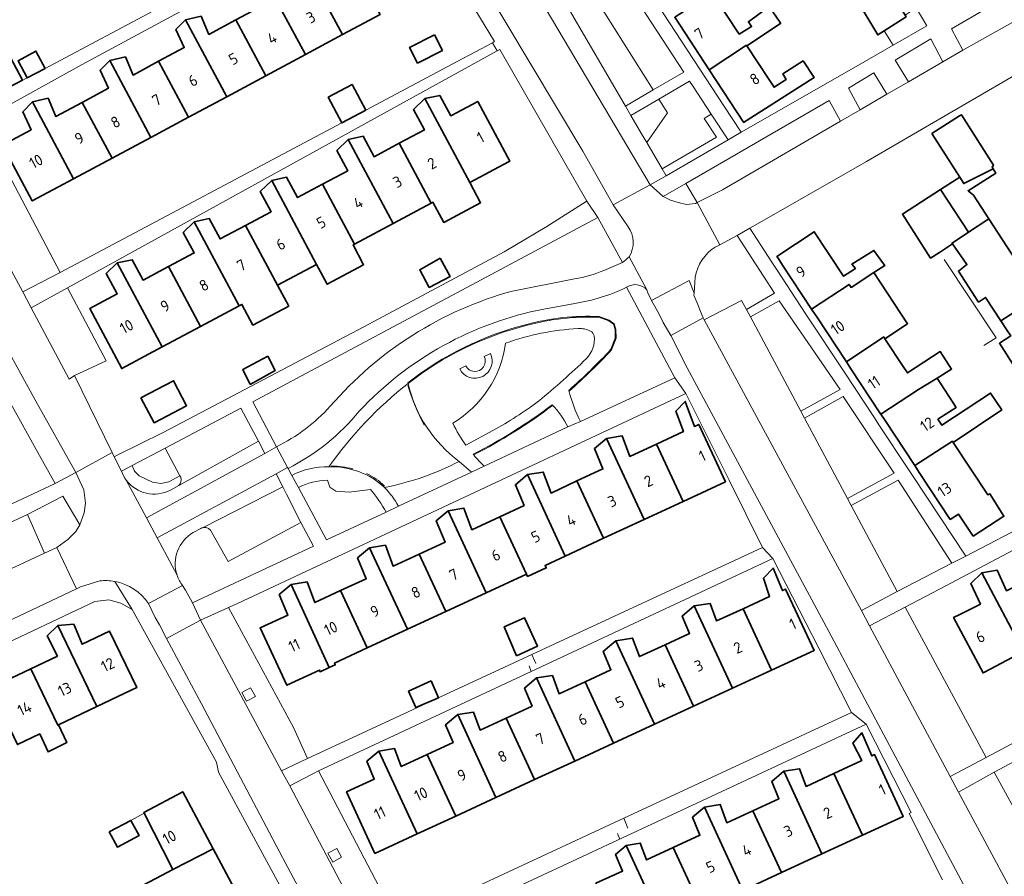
# Model space of a CAD drawing. Extents: x 152761 to 155748, y 459947 to 462743.
# Tile 205 of 256: x 155217 to 155336, y 461535 to 461638. Entities that reach past the tile are written whole.
import ezdxf
from ezdxf.enums import TextEntityAlignment as Align

# ---------------------------------------------------------------- set-up
doc = ezdxf.new("R2010")
doc.units = 0
doc.header["$LTSCALE"] = 0.75
for name, color, linetype, lineweight in [('B-RO-GR-BEPLANTING_CULTUUR_BODEMBEDEKKER-GV', 251, 'CONTINUOUS', 18), ('B-RO-GR-BEPLANTING_CULTUUR_HEESTERS-GV', 251, 'CONTINUOUS', 18), ('B-RO-GR-GROENVOORZIENING-GV', 251, 'CONTINUOUS', 18), ('B-RO-IE-TERREINAFSCHEIDING_KUNSTMATIG_HEKWERK-G', 251, 'IE-TERREINAFSCHEIDING-KUNSTMATIG', 18), ('B-RO-IE-TERREINAFSCHEIDING_KUNSTMATIG_MUUR-G', 251, 'IE-TERREINAFSCHEIDING-KUNSTMATIG-DICHT', 18), ('B-RO-OG-BEBOUWING-GV', 6, 'CONTINUOUS', 35), ('B-RO-OG-BEBOUWING-T18', 1, 'CONTINUOUS', 18), ('B-RO-OG-TERREIN_CULTUURSCHEIDING-GV', 251, 'CONTINUOUS', 18), ('B-RO-VH-VERHARDING_ASFALT-GV', 251, 'CONTINUOUS', 18), ('B-RO-VH-VERHARDING_BETONSTRAATSTEEN-GV', 251, 'CONTINUOUS', 18), ('B-RO-VH-VERHARDING_STRAATBAKSTEEN-GV', 251, 'CONTINUOUS', 18), ('B-RO-VH-VERHARDING_TEGEL-GV', 251, 'CONTINUOUS', 18), ('B-RO-VH-VERHARDING_TEGEL_RUBBER-GV', 251, 'CONTINUOUS', 18)]:
    doc.layers.add(name, color=color, linetype=linetype, lineweight=lineweight)
doc.styles.add('NLCS-ISO-M200-T18', font='NLCS-ISO.ttf', dxfattribs={"height": 0.36})
doc.linetypes.add('IE-TERREINAFSCHEIDING-KUNSTMATIG', pattern='A,4,[82,NLCS.SHX,S=0.75,R=90,X=0,Y=0],4,-2', length=10)
doc.linetypes.add('IE-TERREINAFSCHEIDING-KUNSTMATIG-DICHT', pattern='A,8,-1,[82,NLCS.SHX,S=0.75,R=90,X=0,Y=0],-1', length=10)

msp = doc.modelspace()

# ---------------------------------------------------------------- linework, layer by layer
at = {"layer": 'B-RO-GR-BEPLANTING_CULTUUR_BODEMBEDEKKER-GV', "flags": 128}
for points in [[(155321.654, 461636.851), (155322.772, 461635.142), (155326.813, 461637.473), (155325.541, 461639.647), (155324.185, 461638.757), (155324.308, 461638.557)], [(155300.774, 461626.809), (155299.936, 461626.262), (155301.402, 461624.018), (155294.844, 461620.191), (155295.349, 461619.328), (155302.814, 461623.684)]]:
    msp.add_lwpolyline(points, close=True, dxfattribs=at)
for points in [[(155287.084, 461614.298), (155245.396, 461592.044), (155248.25, 461586.606)], [(155287.798, 461607.917), (155290.049, 461608.86), (155287.084, 461614.298)], [(155276.752, 461605.434), (155284.279, 461606.887)], [(155284.977, 461589.683), (155296.378, 461594.945), (155290.548, 461605.885)], [(155284.293, 461603.928), (155280.555, 461603.259)], [(155287.199, 461602.255), (155288.405, 461601.822), (155288.963, 461601.418), (155289.163, 461600.798), (155289.177, 461599.753), (155288.661, 461598.389)], [(155273.336, 461584.258), (155283.441, 461589.007)], [(155272.017, 461585.711), (155272.082, 461585.633)], [(155236.686, 461582.937), (155236.588, 461583.124), (155235.244, 461582.393), (155234.289, 461582.197), (155233.283, 461582.331), (155231.665, 461583.097), (155231.109, 461583.668), (155230.812, 461584.348), (155229.525, 461583.669)], [(155262.978, 461579.449), (155271.831, 461583.569), (155270.346, 461584.854)], [(155249.668, 461584.006), (155250.122, 461583.16)], [(155235.442, 461581.383), (155236.466, 461581.923)], [(155250.906, 461581.699), (155254.288, 461575.369), (155261.498, 461578.737)], [(155259.626, 461581.464), (155257.033, 461581.151), (155255.41, 461581.235), (155254.714, 461581.737), (155254.427, 461582.569)]]:
    msp.add_lwpolyline(points, dxfattribs=at)
at = {"layer": 'B-RO-GR-BEPLANTING_CULTUUR_BODEMBEDEKKER-GV'}
for points in [[(155284.279, 461606.887, 0.0591168), (155287.798, 461607.917)], [(155290.548, 461605.885, -0.0752833), (155284.293, 461603.928)], [(155254.744, 461591.513, -0.1478168), (155276.752, 461605.434)], [(155280.555, 461603.259, 0.157989), (155258.256, 461590.91)], [(155278.544, 461601.299, -0.0783376), (155287.199, 461602.255)], [(155264.17, 461594.265, -0.1049131), (155278.544, 461601.299)], [(155288.661, 461598.389, -0.0252464), (155283.561, 461593.429)], [(155254.589, 461584.192, -0.0735726), (155264.17, 461594.265)], [(155283.561, 461593.429, 0.0496257), (155284.977, 461589.683)], [(155248.25, 461586.606, 0.0949946), (155254.744, 461591.513)], [(155281.555, 461591.695, -0.0446037), (155272.017, 461585.711)], [(155283.441, 461589.007, 0.0787384), (155281.555, 461591.695)], [(155258.256, 461590.91, -0.1039176), (155249.668, 461584.006)], [(155272.082, 461585.633, 0.0216878), (155273.336, 461584.258)], [(155250.122, 461583.16, -0.128092), (155254.589, 461584.192)], [(155270.346, 461584.854, -0.0717075), (155261.308, 461581.706)], [(155229.525, 461583.669, 0.0755766), (155230.113, 461582.58)], [(155236.466, 461581.923, 0.2839246), (155236.686, 461582.937)], [(155230.113, 461582.58, 0.3690792), (155235.442, 461581.383)], [(155254.427, 461582.569, 0.1158886), (155250.906, 461581.699)], [(155261.308, 461581.706, -0.0654661), (155262.978, 461579.449)], [(155261.498, 461578.737, 0.0454503), (155259.626, 461581.464)]]:
    msp.add_lwpolyline(points, format="xyb", dxfattribs=at)
at = {"layer": 'B-RO-GR-BEPLANTING_CULTUUR_HEESTERS-GV', "flags": 128}
for points in [[(155347.542, 461643.759), (155348.531, 461644.325), (155350.594, 461645.523), (155352.021, 461647.537), (155351.714, 461647.739), (155350.724, 461649.294), (155329.817, 461637.092), (155331.169, 461634.516)], [(155293.756, 461629.725), (155297.456, 461631.889), (155290.241, 461642.939), (155286.763, 461640.905)], [(155322.993, 461633.324), (155324.6, 461630.704), (155328.764, 461633.12), (155327.289, 461635.893)], [(155322.004, 461629.198), (155320.418, 461631.784), (155317.362, 461629.957), (155318.782, 461627.329)], [(155300.774, 461626.809), (155298.532, 461630.242), (155298.168, 461630.799), (155294.445, 461628.622), (155295.484, 461626.962), (155292.979, 461623.38), (155294.844, 461620.191), (155301.402, 461624.018), (155299.936, 461626.262)], [(155297.714, 461618.438), (155299.088, 461616.119), (155302.129, 461617.667), (155316.376, 461625.933), (155315.008, 461628.454)], [(155305.508, 461602.3), (155311.597, 461590.916), (155316.349, 461593.518), (155308.967, 461604.253)], [(155312.056, 461590.057), (155317.234, 461580.378), (155322.857, 461583.416), (155316.699, 461592.673)], [(155234.824, 461586.466), (155230.812, 461584.348), (155231.109, 461583.668), (155231.665, 461583.097), (155233.283, 461582.331), (155234.289, 461582.197), (155235.244, 461582.393), (155236.588, 461583.124)], [(155317.695, 461579.516), (155323.248, 461569.134), (155329.825, 461572.571), (155323.375, 461582.567)], [(155218.171, 461578.453), (155220.214, 461573.772), (155221.728, 461574.457), (155223.055, 461575.398), (155224.026, 461576.363), (155224.508, 461577.203), (155222.438, 461580.658)]]:
    msp.add_lwpolyline(points, close=True, dxfattribs=at)
for points in [[(155298.702, 461605.192), (155298.683, 461604.951), (155299.16, 461603.798), (155299.476, 461602.944), (155299.804, 461602.194), (155299.942, 461601.965), (155304.444, 461604.289), (155305.034, 461603.186), (155308.418, 461605.182), (155303.912, 461612.146), (155301.815, 461611.024), (155301.249, 461610.721)], [(155298.85, 461607.096), (155298.702, 461605.192)], [(155236.924, 461569.838), (155237.252, 461569.278), (155237.875, 461568.189), (155238.098, 461567.783), (155252.744, 461574.62), (155251.211, 461577.463), (155242.408, 461572.749), (155240.45, 461576.266)], [(155239.041, 461576.704), (155238.207, 461576.246)]]:
    msp.add_lwpolyline(points, dxfattribs=at)
at = {"layer": 'B-RO-GR-BEPLANTING_CULTUUR_HEESTERS-GV'}
for points in [[(155301.249, 461610.721, 0.2181462), (155298.85, 461607.096)], [(155238.207, 461576.246, 0.3579422), (155236.251, 461571.099)], [(155239.42, 461576.863, 0.1124786), (155239.041, 461576.704)], [(155240.45, 461576.266, 0.3628967), (155239.42, 461576.863)], [(155236.251, 461571.099, 0.0835839), (155236.924, 461569.838)]]:
    msp.add_lwpolyline(points, format="xyb", dxfattribs=at)
at = {"layer": 'B-RO-GR-GROENVOORZIENING-GV', "flags": 128}
for points in [[(155244.08, 461556.923), (155244.651, 461555.868), (155245.706, 461556.439), (155245.135, 461557.494)], [(155254.477, 461537.506), (155255.048, 461536.451), (155256.103, 461537.022), (155255.532, 461538.077)]]:
    msp.add_lwpolyline(points, close=True, dxfattribs=at)
at = {"layer": 'B-RO-IE-TERREINAFSCHEIDING_KUNSTMATIG_HEKWERK-G', "flags": 128}
for points in [[(155335.19, 461599.77), (155328.906, 461609.256)], [(155287.219, 461602.354), (155288.452, 461601.911), (155289.048, 461601.48), (155289.263, 461600.814), (155289.277, 461599.736), (155288.748, 461598.335)], [(155333.705, 461598.839), (155335.19, 461599.77)], [(155264.17, 461594.265), (155264.108, 461594.343)], [(155259.626, 461581.464), (155257.033, 461581.151), (155255.41, 461581.235), (155254.714, 461581.737), (155254.427, 461582.569)], [(155279.578, 461560.449), (155279.119, 461561.539)], [(155279.03, 461559.486), (155278.775, 461560.142)], [(155290.712, 461540.557), (155290.221, 461541.732)], [(155289.752, 461539.225), (155289.466, 461539.896)]]:
    msp.add_lwpolyline(points, dxfattribs=at)
at = {"layer": 'B-RO-IE-TERREINAFSCHEIDING_KUNSTMATIG_HEKWERK-G'}
for points in [[(155278.519, 461601.396, -0.0784021), (155287.219, 461602.354)], [(155264.108, 461594.343, -0.1050032), (155278.519, 461601.396)], [(155288.748, 461598.335, -0.0251442), (155283.627, 461593.354)], [(155254.589, 461584.192, -0.0735726), (155264.17, 461594.265)], [(155264.132, 461594.027, 0.0459451), (155266.106, 461589.227)], [(155281.615, 461591.615, -0.0446719), (155272.082, 461585.633)], [(155257.481, 461583.968, 0.0450048), (155254.88, 461584.291)], [(155270.346, 461584.854, -0.0717075), (155261.308, 461581.706)], [(155261.318, 461581.868, 0.0921622), (155259.145, 461583.372)]]:
    msp.add_lwpolyline(points, format="xyb", dxfattribs=at)
at = {"layer": 'B-RO-IE-TERREINAFSCHEIDING_KUNSTMATIG_MUUR-G', "flags": 128}
msp.add_lwpolyline([(155232.278, 461542.337), (155230.681, 461541.485)], dxfattribs=at)
at = {"layer": 'B-RO-OG-BEBOUWING-GV', "flags": 128}
for points in [[(155321.654, 461636.851), (155324.308, 461638.557), (155324.185, 461638.757), (155315.014, 461653.666), (155310.581, 461650.856), (155314.661, 461644.937), (155315.485, 461645.45), (155320.902, 461636.368)], [(155252.627, 461643.15), (155256.241, 461636.405), (155260.783, 461638.839), (155255.808, 461648.124), (155254.657, 461646.941), (155255.648, 461644.769)], [(155252.627, 461643.15), (155249.605, 461641.531), (155248.669, 461643.72), (155246.777, 461643.285), (155251.752, 461634), (155256.241, 461636.405)], [(155251.752, 461634), (155246.777, 461643.285), (155245.626, 461642.102), (155246.617, 461639.93), (155243.356, 461638.183), (155246.97, 461631.438)], [(155305.086, 461635.054), (155308.922, 461637.6), (155309.179, 461637.771), (155309.111, 461637.871), (155307.787, 461639.817), (155305.273, 461637.952), (155305.652, 461637.385), (155304.154, 461636.479), (155301.025, 461641.26), (155300.888, 461641.469), (155296.367, 461638.51), (155300.515, 461632.172), (155305.036, 461635.131)], [(155242.241, 461628.904), (155237.266, 461638.189), (155236.115, 461637.006), (155237.106, 461634.834), (155234.021, 461633.181), (155237.635, 461626.436)], [(155237.266, 461638.189), (155242.241, 461628.904), (155246.97, 461631.438), (155243.356, 461638.183), (155240.094, 461636.435), (155239.158, 461638.624)], [(155267.338, 461636.385), (155264.342, 461634.854), (155265.308, 461632.964), (155268.304, 461634.495)], [(155215.898, 461630.004), (155217.559, 461630.889), (155214.669, 461636.31), (155213.013, 461635.427)], [(155220.313, 461632.331), (155219.188, 461634.409), (155217.036, 461633.245), (155218.151, 461631.182)], [(155300.515, 461632.172), (155303.051, 461628.296), (155304.663, 461625.832), (155304.685, 461625.799), (155313.21, 461631.225), (155311.867, 461633.222), (155309.407, 461631.654), (155309.839, 461631.005), (155308.379, 461630.041), (155307.734, 461631.008), (155305.086, 461635.054), (155305.036, 461635.131)], [(155233.082, 461623.996), (155228.107, 461633.281), (155226.956, 461632.098), (155227.947, 461629.926), (155224.774, 461628.226), (155228.388, 461621.481)], [(155228.107, 461633.281), (155233.082, 461623.996), (155237.635, 461626.436), (155234.021, 461633.181), (155230.935, 461631.527), (155229.999, 461633.716)], [(155259.054, 461627.291), (155257.391, 461630.397), (155254.502, 461628.85), (155256.154, 461625.738)], [(155223.748, 461618.995), (155218.773, 461628.279), (155217.622, 461627.096), (155218.613, 461624.924), (155215.145, 461623.066), (155218.759, 461616.322)], [(155218.773, 461628.279), (155223.748, 461618.995), (155228.388, 461621.481), (155224.774, 461628.226), (155221.601, 461626.525), (155220.665, 461628.714)], [(155266.185, 461628.675), (155264.817, 461627.362), (155266.13, 461624.904), (155263.087, 461623.279), (155266.952, 461616.044), (155267.158, 461616.154), (155268.459, 461613.718), (155272.905, 461616.097), (155271.605, 461618.53)], [(155271.605, 461618.53), (155276.303, 461621.04), (155276.433, 461621.11), (155272.568, 461628.344), (155269.305, 461626.601), (155267.986, 461629.071), (155266.185, 461628.675)], [(155327.445, 461624.446), (155330.821, 461619.183), (155331.29, 461618.42), (155334.822, 461620.209), (155334.706, 461620.412), (155334.868, 461620.628), (155330.994, 461626.722), (155330.785, 461626.588)], [(155257.699, 461611.1), (155262.345, 461613.582), (155256.924, 461623.727), (155255.556, 461622.414), (155256.869, 461619.956), (155253.834, 461618.335)], [(155266.952, 461616.044), (155263.087, 461623.279), (155260.044, 461621.653), (155258.725, 461624.123), (155256.924, 461623.727), (155262.345, 461613.582)], [(155330.821, 461619.183), (155328.479, 461617.685), (155331.864, 461612.554), (155334.306, 461614.172), (155332.443, 461617.03), (155331.813, 461617.548), (155335.138, 461619.655), (155334.822, 461620.209), (155331.29, 461618.42)], [(155244.527, 461613.362), (155248.393, 461606.128), (155253.098, 461608.642), (155247.678, 461618.786), (155246.294, 461617.457), (155247.603, 461615.006)], [(155247.678, 461618.786), (155253.098, 461608.642), (155254.321, 461606.353), (155254.373, 461606.256), (155258.788, 461608.615), (155257.513, 461611.001), (155257.699, 461611.1), (155253.834, 461618.335), (155250.799, 461616.713), (155249.479, 461619.182)], [(155331.864, 461612.554), (155328.479, 461617.685), (155323.863, 461614.731), (155327.275, 461609.411), (155328.348, 461610.098), (155329.939, 461611.116), (155329.863, 461611.226)], [(155235.233, 461608.396), (155239.099, 461601.162), (155243.751, 461603.647), (155238.331, 461613.792), (155237.001, 461612.515), (155238.32, 461610.045)], [(155248.393, 461606.128), (155244.527, 461613.362), (155241.451, 461611.718), (155240.132, 461614.188), (155238.331, 461613.792), (155243.751, 461603.647), (155244.08, 461603.823), (155245.419, 461601.316), (155249.733, 461603.621)], [(155329.939, 461611.116), (155331.673, 461608.623), (155330.644, 461607.847), (155333.074, 461604.093), (155333.922, 461604.663), (155335.763, 461601.844), (155340.399, 461604.826), (155334.306, 461614.172), (155331.864, 461612.554), (155329.863, 461611.226)], [(155308.847, 461609.395), (155309.397, 461608.561), (155312.897, 461603.254), (155317.421, 461606.238), (155317.665, 461605.868), (155320.421, 461607.656), (155321.738, 461608.51), (155321.578, 461608.732), (155320.421, 461610.34), (155317.772, 461608.682), (155318.186, 461608.143), (155316.77, 461607.226), (155313.231, 461612.593), (155308.706, 461609.609)], [(155239.099, 461601.162), (155235.233, 461608.396), (155232.146, 461606.746), (155230.827, 461609.217), (155229.026, 461608.821), (155234.447, 461598.676)], [(155268.045, 461609.402), (155265.558, 461608.011), (155266.72, 461605.862), (155269.234, 461607.186)], [(155229.026, 461608.821), (155227.696, 461607.544), (155229.015, 461605.074), (155225.707, 461603.306), (155229.573, 461596.072), (155234.447, 461598.676)], [(155312.897, 461603.254), (155312.976, 461603.134), (155313.526, 461602.299), (155317.099, 461596.882), (155321.612, 461599.882), (155321.764, 461599.651), (155324.49, 461601.48), (155320.421, 461607.656), (155317.665, 461605.868), (155317.421, 461606.238)], [(155339.686, 461592.725), (155341.121, 461593.641), (155342.447, 461594.487), (155344.977, 461596.102), (155345.761, 461596.602), (155340.399, 461604.826), (155335.763, 461601.844), (155336.541, 461600.653), (155336.963, 461600.007), (155335.598, 461599.131)], [(155317.654, 461596.037), (155321.232, 461590.61), (155321.277, 461590.542), (155325.802, 461593.527), (155328.081, 461594.898), (155329.811, 461596.001), (155328.445, 461598.11), (155324.469, 461595.535), (155323.964, 461596.315), (155321.764, 461599.651), (155321.612, 461599.882), (155317.099, 461596.882)], [(155247.205, 461597.555), (155244.178, 461595.948), (155245.097, 461594.15), (155248.097, 461595.826)], [(155321.783, 461589.776), (155325.361, 461584.349), (155329.917, 461587.286), (155330.021, 461587.129), (155335.872, 461591.062), (155334.53, 461593.095), (155328.647, 461589.209), (155328.169, 461589.933), (155330.359, 461591.379), (155328.081, 461594.898), (155325.802, 461593.527), (155321.277, 461590.542)], [(155231.885, 461592.544), (155233.462, 461589.52), (155237.407, 461591.577), (155235.83, 461594.601)], [(155294.179, 461586.95), (155297.392, 461580.025), (155302.485, 461582.388), (155299.272, 461589.313), (155298.746, 461589.069), (155297.628, 461592.089), (155296.52, 461590.908), (155297.412, 461588.45)], [(155284.559, 461582.487), (155287.772, 461575.562), (155292.664, 461577.832), (155288.121, 461587.623), (155286.67, 461586.397), (155287.695, 461583.942)], [(155297.392, 461580.025), (155294.179, 461586.95), (155290.946, 461585.45), (155290.027, 461587.923), (155288.121, 461587.623), (155292.664, 461577.832)], [(155325.361, 461584.349), (155325.911, 461583.515), (155329.654, 461577.837), (155330.631, 461578.482), (155332.422, 461575.837), (155336.125, 461578.214), (155334.45, 461580.944), (155334.174, 461580.83), (155330.021, 461587.129), (155329.917, 461587.286)], [(155278.448, 461571.236), (155278.585, 461570.947), (155280.855, 461571.989), (155280.715, 461572.288), (155283.145, 461573.415), (155278.578, 461583.259), (155277.127, 461582.033), (155278.175, 461579.525), (155275.235, 461578.161)], [(155287.772, 461575.562), (155284.559, 461582.487), (155281.423, 461581.032), (155280.484, 461583.559), (155278.578, 461583.259), (155283.145, 461573.415)], [(155265.485, 461573.637), (155268.699, 461566.713), (155273.589, 461568.981), (155268.995, 461578.882), (155267.544, 461577.656), (155268.616, 461575.09)], [(155268.995, 461578.882), (155273.589, 461568.981), (155278.448, 461571.236), (155275.235, 461578.161), (155271.862, 461576.596), (155270.901, 461579.182)], [(155259.506, 461574.421), (155264.077, 461564.568), (155268.699, 461566.713), (155265.485, 461573.637), (155262.354, 461572.184), (155261.412, 461574.721)], [(155264.077, 461564.568), (155259.506, 461574.421), (155258.055, 461573.195), (155259.106, 461570.678), (155255.993, 461569.234), (155259.207, 461562.309)], [(155304.628, 461567.057), (155308.062, 461559.626), (155313.199, 461561.999), (155309.766, 461569.43), (155309.377, 461569.25), (155308.253, 461571.961), (155307.079, 461570.728), (155307.831, 461568.537)], [(155338.496, 461561.904), (155333.448, 461571.39), (155332.132, 461570.097), (155333.303, 461567.62), (155330.802, 461566.355), (155330.061, 461565.98), (155333.613, 461559.305), (155333.783, 461559.396)], [(155333.448, 461571.39), (155338.496, 461561.904), (155342.962, 461564.281), (155339.567, 461570.835), (155336.455, 461569.223), (155335.305, 461571.725)], [(155254.63, 461559.946), (155250.048, 461569.981), (155248.597, 461568.755), (155249.63, 461566.281), (155246.281, 461564.727), (155249.493, 461557.802), (155253.455, 461559.64), (155253.534, 461559.444)], [(155250.048, 461569.981), (155254.63, 461559.946), (155255.367, 461560.283), (155255.27, 461560.482), (155259.207, 461562.309), (155255.993, 461569.234), (155252.88, 461567.789), (155251.954, 461570.281)], [(155298.733, 461567.393), (155297.282, 461566.167), (155298.159, 461564.069), (155295.196, 461562.7), (155298.629, 461555.269), (155303.33, 461557.44)], [(155308.062, 461559.626), (155304.628, 461567.057), (155301.425, 461565.577), (155300.639, 461567.693), (155298.733, 461567.393), (155303.33, 461557.44)], [(155226.55, 461555.221), (155221.863, 461565.024), (155220.563, 461563.769), (155221.801, 461561.337), (155218.585, 461559.799), (155221.849, 461552.973), (155221.927, 461553.011)], [(155221.863, 461565.024), (155226.55, 461555.221), (155230.685, 461557.198), (155231.368, 461557.525), (155228.104, 461564.351), (155224.77, 461562.757), (155223.763, 461565.183)], [(155277.237, 461561.379), (155279.778, 461562.54), (155278.238, 461565.946), (155275.778, 461564.879)], [(155289.262, 461563.192), (155287.734, 461561.901), (155288.66, 461559.681), (155285.53, 461558.235), (155288.963, 461550.804), (155293.926, 461553.096)], [(155293.926, 461553.096), (155298.629, 461555.269), (155295.196, 461562.7), (155292.108, 461561.274), (155291.276, 461563.51), (155289.262, 461563.192)], [(155212.281, 461560.443), (155216.968, 461550.64), (155219.652, 461551.923), (155220.657, 461549.754), (155222.927, 461550.888), (155221.927, 461553.011), (155221.849, 461552.973), (155218.585, 461559.799), (155215.369, 461558.261), (155214.153, 461560.665)], [(155266.949, 461558.359), (155264.206, 461557.075), (155265.111, 461555.116), (155267.814, 461556.305)], [(155276.001, 461553.833), (155279.434, 461546.402), (155284.312, 461548.655), (155279.679, 461558.684), (155278.228, 461557.458), (155279.137, 461555.282)], [(155284.312, 461548.655), (155288.963, 461550.804), (155285.53, 461558.235), (155282.4, 461556.789), (155281.585, 461558.984), (155279.679, 461558.684)], [(155274.774, 461544.249), (155279.434, 461546.402), (155276.001, 461553.833), (155272.864, 461552.384), (155272.052, 461554.569), (155270.146, 461554.269)], [(155266.47, 461549.431), (155269.904, 461542), (155274.774, 461544.249), (155270.146, 461554.269), (155268.695, 461553.043), (155269.6, 461550.877)], [(155315.594, 461547.149), (155319.04, 461539.683), (155323.965, 461541.956), (155323.962, 461541.962), (155320.519, 461549.422), (155320.176, 461549.264), (155318.97, 461552.062), (155317.875, 461550.799), (155318.96, 461548.702)], [(155265.249, 461539.849), (155260.624, 461549.862), (155259.173, 461548.636), (155260.075, 461546.476), (155256.719, 461544.926), (155260.152, 461537.495)], [(155269.904, 461542), (155266.47, 461549.431), (155263.339, 461547.984), (155262.53, 461550.162), (155260.624, 461549.862), (155265.249, 461539.849)], [(155309.268, 461535.172), (155314.146, 461537.424), (155309.536, 461547.411), (155308.085, 461546.185), (155308.961, 461544.087), (155305.821, 461542.637)], [(155319.04, 461539.683), (155315.594, 461547.149), (155312.228, 461545.595), (155311.442, 461547.711), (155309.536, 461547.411), (155314.146, 461537.424)], [(155240.61, 461538.047), (155236.93, 461544.94), (155232.228, 461542.43), (155232.278, 461542.337), (155235.735, 461535.56)], [(155304.604, 461533.019), (155299.957, 461543.087), (155298.506, 461541.861), (155299.416, 461539.681), (155296.188, 461538.191), (155299.634, 461530.725)], [(155299.957, 461543.087), (155304.604, 461533.019), (155309.268, 461535.172), (155305.821, 461542.637), (155302.68, 461541.187), (155301.863, 461543.387)], [(155228.065, 461540.088), (155229.044, 461538.255), (155231.659, 461539.652), (155230.681, 461541.485)], [(155244.158, 461531.404), (155240.61, 461538.047), (155235.735, 461535.56), (155231.56, 461533.321), (155232.641, 461531.321), (155236.873, 461533.462), (155239.282, 461528.95)], [(155286.85, 461533.881), (155290.297, 461526.415), (155295.061, 461528.614), (155290.514, 461538.465), (155289.218, 461537.37), (155290.058, 461535.362)], [(155290.514, 461538.465), (155295.061, 461528.614), (155299.634, 461530.725), (155296.188, 461538.191), (155292.96, 461536.701), (155292.203, 461538.731)]]:
    msp.add_lwpolyline(points, close=True, dxfattribs=at)
at = {"layer": 'B-RO-OG-TERREIN_CULTUURSCHEIDING-GV', "flags": 128}
for points in [[(155290.412, 461627.77), (155293.756, 461629.725), (155286.763, 461640.905), (155283.758, 461639.147)], [(155294.445, 461628.622), (155291.069, 461626.647), (155292.367, 461624.427), (155292.979, 461623.38), (155295.484, 461626.962)]]:
    msp.add_lwpolyline(points, close=True, dxfattribs=at)
at = {"layer": 'B-RO-OG-TERREIN_CULTUURSCHEIDING-GV'}
for points in [[(155284.701, 461600.9, 0.0730342), (155275.911, 461599.118)], [(155286.187, 461600.596, 0.1305931), (155284.701, 461600.9)], [(155285.708, 461597.279, 0.2234719), (155286.633, 461600.021)], [(155286.633, 461600.021, 0.2064586), (155286.187, 461600.596)], [(155275.911, 461599.118, -0.228691), (155269.56, 461589.457)], [(155279.925, 461592.137, 0.0215061), (155285.708, 461597.279)], [(155274.408, 461588.566, 0.0334711), (155279.925, 461592.137)], [(155269.56, 461589.457, 0.0379726), (155271.133, 461586.793)]]:
    msp.add_lwpolyline(points, format="xyb", dxfattribs=at)
at = {"layer": 'B-RO-OG-TERREIN_CULTUURSCHEIDING-GV', "flags": 128}
msp.add_lwpolyline([(155271.133, 461586.793), (155274.408, 461588.566)], dxfattribs=at)
at = {"layer": 'B-RO-VH-VERHARDING_ASFALT-GV', "flags": 128}
for points in [[(155266.532, 461653.651), (155285.262, 461622.324), (155288.933, 461615.835), (155293.399, 461618.268), (155269.684, 461658.28)], [(155202.83, 461621.854), (155219.187, 461592.109), (155224.03, 461583.518), (155228.419, 461585.915), (155223.845, 461595.209), (155223.217, 461594.802), (155218.643, 461603.421), (155217.63, 461605.318), (155207.836, 461623.365)], [(155294.966, 461616.846), (155293.399, 461618.268), (155288.933, 461615.835), (155290.726, 461613.192)], [(155301.249, 461610.721), (155301.815, 461611.024), (155299.088, 461616.119), (155298.859, 461616.002), (155297.791, 461615.894), (155296.788, 461616.107), (155295.861, 461616.424), (155294.966, 461616.846)], [(155290.864, 461609.579), (155292.993, 461605.572), (155293.13, 461605.227), (155293.575, 461604.305), (155298.092, 461606.695), (155298.702, 461605.192), (155298.85, 461607.096)], [(155340.416, 461526.688), (155330.637, 461544.887), (155329.645, 461546.778), (155319.91, 461564.993), (155319.419, 461565.893), (155318.91, 461566.83), (155299.942, 461601.965), (155299.804, 461602.194), (155295.877, 461600.074), (155297.873, 461596.172), (155315.255, 461563.765), (155317.313, 461559.931), (155332.298, 461531.765)], [(155229.525, 461583.669), (155228.663, 461585.419), (155228.419, 461585.915), (155224.03, 461583.518), (155224.992, 461581.43)], [(155236.251, 461571.099), (155233.839, 461575.62), (155232.567, 461578.039), (155230.113, 461582.58)], [(155224.992, 461581.43), (155225.18, 461579.794), (155225.017, 461578.649), (155224.508, 461577.203), (155224.026, 461576.363), (155223.055, 461575.398), (155221.728, 461574.457), (155224.099, 461569.447), (155224.592, 461569.68), (155226.908, 461570.41)], [(155232.797, 461567.673), (155236.924, 461569.838)]]:
    msp.add_lwpolyline(points, dxfattribs=at)
for points in [[(155318.782, 461627.329), (155316.376, 461625.933), (155302.129, 461617.667), (155299.088, 461616.119), (155301.815, 461611.024), (155303.912, 461612.146), (155305.456, 461613.029), (155318.495, 461620.484), (155319.537, 461621.08), (155350.27, 461638.944), (155347.542, 461643.759), (155331.169, 461634.516), (155328.764, 461633.12), (155324.6, 461630.704), (155322.004, 461629.198)], [(155191.017, 461559.852), (155193.394, 461554.919), (155224.099, 461569.447), (155221.728, 461574.457), (155220.214, 461573.772), (155206.779, 461567.534), (155193.041, 461560.748)], [(155249.864, 461545.641), (155248.87, 461547.474), (155239.083, 461565.655), (155234.962, 461563.44), (155239.197, 461555.545), (155248.998, 461536.983), (155255.844, 461524.144), (155268.715, 461500), (155297.3, 461446.65), (155303.877, 461434.385), (155307.186, 461437.946), (155304.397, 461443.249), (155301.596, 461448.3), (155294.604, 461461.513), (155292.592, 461465.355), (155291.663, 461467.251), (155282.037, 461485.408), (155280.975, 461487.238), (155271.352, 461505.296), (155270.225, 461507.344), (155260.46, 461525.625), (155260.042, 461526.386), (155259.461, 461527.442)]]:
    msp.add_lwpolyline(points, close=True, dxfattribs=at)
at = {"layer": 'B-RO-VH-VERHARDING_ASFALT-GV'}
for points in [[(155290.726, 461613.192, -0.3038927), (155290.864, 461609.579)], [(155298.85, 461607.096, -0.2181462), (155301.249, 461610.721)], [(155230.113, 461582.58, -0.0755766), (155229.525, 461583.669)], [(155236.924, 461569.838, -0.0835839), (155236.251, 461571.099)], [(155226.908, 461570.41, -0.0724417), (155228.716, 461570.345)], [(155228.716, 461570.345, -0.202422), (155232.797, 461567.673)]]:
    msp.add_lwpolyline(points, format="xyb", dxfattribs=at)
at = {"layer": 'B-RO-VH-VERHARDING_BETONSTRAATSTEEN-GV', "flags": 128}
for points in [[(155291.069, 461626.647), (155290.412, 461627.77), (155283.758, 461639.147), (155283.102, 461640.27), (155274.977, 461654.162), (155274.321, 461655.284), (155271.835, 461659.536), (155267.394, 461667.129), (155266.395, 461668.837), (155264.228, 461672.543), (155261.986, 461671.263), (155269.684, 461658.28), (155293.399, 461618.268), (155295.349, 461619.328), (155294.844, 461620.191), (155292.979, 461623.38), (155292.367, 461624.427)], [(155207.836, 461623.365), (155217.63, 461605.318), (155222.143, 461607.663), (155212.448, 461626.012), (155208.78, 461623.827)], [(155299.088, 461616.119), (155297.714, 461618.438), (155294.966, 461616.846), (155295.861, 461616.424), (155296.788, 461616.107), (155297.791, 461615.894), (155298.859, 461616.002)], [(155299.804, 461602.194), (155299.476, 461602.944), (155299.16, 461603.798), (155298.683, 461604.951), (155298.702, 461605.192), (155298.092, 461606.695), (155293.575, 461604.305), (155294.486, 461602.619), (155294.974, 461601.632), (155295.877, 461600.074)], [(155223.217, 461594.802), (155223.845, 461595.209), (155227.677, 461597.012), (155223.026, 461605.822), (155218.643, 461603.421)], [(155317.234, 461580.378), (155312.056, 461590.057), (155311.597, 461590.916), (155305.508, 461602.3), (155305.034, 461603.186), (155304.444, 461604.289), (155299.942, 461601.965), (155318.91, 461566.83), (155323.248, 461569.134), (155317.695, 461579.516)], [(155249.592, 461584.097), (155248.25, 461586.606), (155246.868, 461585.813), (155232.567, 461578.039), (155233.839, 461575.62), (155248.206, 461583.343)], [(155220.214, 461573.772), (155218.171, 461578.453), (155204.706, 461572.198), (155206.779, 461567.534)], [(155232.797, 461567.673), (155233.593, 461566.007), (155234.139, 461565.089), (155234.962, 461563.44), (155239.083, 461565.655), (155238.098, 461567.783), (155237.875, 461568.189), (155237.252, 461569.278), (155236.924, 461569.838)], [(155248.87, 461547.474), (155251.997, 461548.944), (155250.299, 461552.705), (155242.465, 461567.182), (155239.083, 461565.655)], [(155333.98, 461549.08), (155324.215, 461567.23), (155319.91, 461564.993), (155329.645, 461546.778)], [(155244.08, 461556.923), (155245.135, 461557.494), (155245.706, 461556.439), (155244.651, 461555.868)], [(155249.864, 461545.641), (155259.461, 461527.442), (155262.947, 461529.048), (155253.318, 461547.463)], [(155334.946, 461547.307), (155330.637, 461544.887), (155340.416, 461526.688), (155344.937, 461529.116)], [(155254.477, 461537.506), (155255.532, 461538.077), (155256.103, 461537.022), (155255.048, 461536.451)]]:
    msp.add_lwpolyline(points, close=True, dxfattribs=at)
at = {"layer": 'B-RO-VH-VERHARDING_BETONSTRAATSTEEN-GV'}
for points in [[(155290.864, 461609.579, -0.0430195), (155290.049, 461608.86)], [(155287.798, 461607.917, -0.0591168), (155284.279, 461606.887)], [(155284.293, 461603.928, 0.0752833), (155290.548, 461605.885)], [(155290.548, 461605.885, -0.3758358), (155292.993, 461605.572)], [(155276.752, 461605.434, 0.1478168), (155254.744, 461591.513)], [(155258.256, 461590.91, -0.157989), (155280.555, 461603.259)], [(155254.744, 461591.513, -0.0949946), (155248.25, 461586.606)], [(155249.668, 461584.006, 0.1039176), (155258.256, 461590.91)], [(155236.686, 461582.937, -0.2839246), (155236.466, 461581.923)], [(155235.442, 461581.383, -0.3690792), (155230.113, 461582.58)], [(155236.251, 461571.099, -0.3579422), (155238.207, 461576.246)], [(155239.041, 461576.704, -0.1124786), (155239.42, 461576.863)], [(155239.42, 461576.863, -0.3628967), (155240.45, 461576.266)]]:
    msp.add_lwpolyline(points, format="xyb", dxfattribs=at)
at = {"layer": 'B-RO-VH-VERHARDING_BETONSTRAATSTEEN-GV', "flags": 128}
for points in [[(155292.993, 461605.572), (155290.864, 461609.579)], [(155290.049, 461608.86), (155287.798, 461607.917)], [(155284.279, 461606.887), (155276.752, 461605.434)], [(155280.555, 461603.259), (155284.293, 461603.928)], [(155236.466, 461581.923), (155246.066, 461587.312), (155245.798, 461587.813), (155243.943, 461591.278), (155234.824, 461586.466), (155236.588, 461583.124), (155236.686, 461582.937)], [(155232.567, 461578.039), (155246.868, 461585.813), (155246.066, 461587.312), (155236.466, 461581.923), (155235.442, 461581.383)], [(155248.25, 461586.606), (155249.592, 461584.097), (155249.668, 461584.006)], [(155249.012, 461581.765), (155248.206, 461583.343), (155233.839, 461575.62), (155236.251, 461571.099)], [(155230.113, 461582.58), (155232.567, 461578.039)], [(155239.42, 461576.863), (155249.012, 461581.765)], [(155251.211, 461577.463), (155249.467, 461580.874), (155249.012, 461581.765), (155239.42, 461576.863)], [(155240.45, 461576.266), (155242.408, 461572.749), (155251.211, 461577.463)], [(155238.207, 461576.246), (155239.041, 461576.704)]]:
    msp.add_lwpolyline(points, dxfattribs=at)
at = {"layer": 'B-RO-VH-VERHARDING_STRAATBAKSTEEN-GV'}
for points in [[(155287.199, 461602.255, 0.0783376), (155278.544, 461601.299)], [(155278.544, 461601.299, 0.1049131), (155264.17, 461594.265)], [(155275.911, 461599.118, -0.0730342), (155284.701, 461600.9)], [(155284.701, 461600.9, -0.1305931), (155286.187, 461600.596)], [(155286.633, 461600.021, -0.2234719), (155285.708, 461597.279)], [(155286.187, 461600.596, -0.2064586), (155286.633, 461600.021)], [(155269.56, 461589.457, 0.228691), (155275.911, 461599.118)], [(155283.561, 461593.429, 0.0252464), (155288.661, 461598.389)], [(155270.391, 461596.042, 0.9975205), (155274.102, 461597.896)], [(155274.102, 461597.896, -0.9975205), (155270.391, 461596.042)], [(155273.336, 461597.531, -1.0113294), (155271.116, 461596.41)], [(155271.116, 461596.41, 1.0113294), (155273.336, 461597.531)], [(155285.708, 461597.279, -0.0215061), (155279.925, 461592.137)], [(155264.17, 461594.265, 0.1818901), (155270.346, 461584.854)], [(155284.977, 461589.683, -0.0496257), (155283.561, 461593.429)], [(155272.017, 461585.711, 0.0446037), (155281.555, 461591.695)], [(155279.925, 461592.137, -0.0334711), (155274.408, 461588.566)], [(155281.555, 461591.695, -0.0787384), (155283.441, 461589.007)], [(155271.133, 461586.793, -0.0379726), (155269.56, 461589.457)], [(155273.336, 461584.258, -0.0216878), (155272.082, 461585.633)], [(155254.589, 461584.192, 0.128092), (155250.122, 461583.16)], [(155261.308, 461581.706, 0.19799), (155254.589, 461584.192)], [(155250.906, 461581.699, -0.1158886), (155254.427, 461582.569)], [(155262.978, 461579.449, 0.0654661), (155261.308, 461581.706)], [(155259.626, 461581.464, -0.0454503), (155261.498, 461578.737)]]:
    msp.add_lwpolyline(points, format="xyb", dxfattribs=at)
at = {"layer": 'B-RO-VH-VERHARDING_STRAATBAKSTEEN-GV', "flags": 128}
for points in [[(155288.661, 461598.389), (155289.177, 461599.753), (155289.163, 461600.798), (155288.963, 461601.418), (155288.405, 461601.822), (155287.199, 461602.255)], [(155274.102, 461597.896), (155273.336, 461597.531)], [(155273.336, 461597.531), (155274.102, 461597.896)], [(155271.116, 461596.41), (155270.391, 461596.042)], [(155270.391, 461596.042), (155271.116, 461596.41)], [(155283.441, 461589.007), (155284.977, 461589.683)], [(155274.408, 461588.566), (155271.133, 461586.793)], [(155272.082, 461585.633), (155272.017, 461585.711)], [(155270.346, 461584.854), (155271.831, 461583.569), (155273.336, 461584.258)], [(155250.122, 461583.16), (155250.906, 461581.699)], [(155254.427, 461582.569), (155254.714, 461581.737), (155255.41, 461581.235), (155257.033, 461581.151), (155259.626, 461581.464)], [(155261.498, 461578.737), (155262.978, 461579.449)]]:
    msp.add_lwpolyline(points, dxfattribs=at)
at = {"layer": 'B-RO-VH-VERHARDING_TEGEL-GV', "flags": 128}
for points in [[(155290.726, 461613.192), (155288.933, 461615.835), (155285.262, 461622.324), (155266.532, 461653.651), (155265.283, 461655.703), (155251.078, 461679.035), (155243.236, 461692.324), (155241.842, 461694.317), (155240.043, 461695.799), (155238.138, 461696.767), (155236.515, 461697.188), (155239.805, 461693.023), (155243.137, 461687.467), (155248.545, 461678.886), (155251.046, 461674.918), (155252.203, 461673.082), (155255.779, 461667.408), (155262.705, 461655.168), (155263.132, 461654.447), (155263.599, 461653.655), (155263.698, 461653.488), (155263.742, 461653.511), (155274.589, 461635.556), (155274.347, 461635.427)], [(155290.241, 461642.939), (155297.456, 461631.889), (155293.756, 461629.725), (155290.412, 461627.77), (155291.069, 461626.647), (155294.445, 461628.622), (155298.168, 461630.799), (155298.532, 461630.242), (155300.774, 461626.809), (155302.814, 461623.684), (155304.381, 461624.624), (155302.3, 461627.805), (155278.941, 461663.509)], [(155325.541, 461639.647), (155326.813, 461637.473), (155322.772, 461635.142), (155318.27, 461632.557), (155304.381, 461624.624), (155302.814, 461623.684), (155295.349, 461619.328), (155293.399, 461618.268), (155294.966, 461616.846), (155297.714, 461618.438), (155315.008, 461628.454), (155316.376, 461625.933), (155318.782, 461627.329), (155317.362, 461629.957), (155320.418, 461631.784), (155322.004, 461629.198), (155324.6, 461630.704), (155322.993, 461633.324), (155327.289, 461635.893), (155328.764, 461633.12), (155331.169, 461634.516), (155329.817, 461637.092), (155350.724, 461649.294)], [(155274.347, 461635.427), (155274.933, 461634.438), (155275.234, 461634.604), (155285.763, 461616.301), (155287.084, 461614.298), (155290.049, 461608.86)], [(155290.548, 461605.885), (155296.378, 461594.945), (155297.719, 461593.052), (155302.924, 461582.589), (155306.962, 461574.468), (155308.213, 461573.134), (155313.758, 461562.283)], [(155332.298, 461531.765), (155317.313, 461559.931), (155315.255, 461563.765), (155297.873, 461596.172), (155295.877, 461600.074), (155294.974, 461601.632), (155294.486, 461602.619), (155293.575, 461604.305), (155293.13, 461605.227), (155292.993, 461605.572)], [(155339.697, 461577.686), (155331.55, 461573.42), (155329.825, 461572.571), (155323.248, 461569.134), (155318.91, 461566.83), (155319.419, 461565.893), (155319.91, 461564.993), (155324.215, 461567.23), (155329.111, 461569.819), (155357.786, 461584.984)], [(155226.908, 461570.41), (155224.592, 461569.68), (155224.099, 461569.447), (155193.394, 461554.919), (155188.953, 461552.847), (155182.644, 461549.884), (155183.71, 461547.835), (155190.042, 461550.806), (155205.256, 461557.994), (155226.312, 461567.942), (155227.99, 461568.145), (155229.449, 461567.707), (155230.805, 461566.967), (155228.716, 461570.345)], [(155228.716, 461570.345), (155230.805, 461566.967), (155240.997, 461548.516), (155241.239, 461547.315), (155253.165, 461525.285), (155266.472, 461500), (155277.858, 461478.653), (155283.754, 461467.765), (155291.621, 461453.239), (155292.197, 461452.035), (155302.44, 461432.708), (155303.216, 461429.786), (155302.885, 461428.872), (155304.027, 461429.755), (155305.021, 461430.647)], [(155305.021, 461430.647), (155304.849, 461431.518), (155304.546, 461433.138), (155303.877, 461434.385), (155297.3, 461446.65), (155268.715, 461500), (155255.844, 461524.144), (155248.998, 461536.983), (155239.197, 461555.545), (155234.962, 461563.44), (155234.139, 461565.089), (155233.593, 461566.007), (155232.797, 461567.673)], [(155313.758, 461562.283), (155317.723, 461554.523), (155319.5, 461553.098), (155324.937, 461542.451), (155324.685, 461542.325), (155328.718, 461534.284)]]:
    msp.add_lwpolyline(points, dxfattribs=at)
for points in [[(155200.27, 461620.438), (155205.88, 461610.292), (155219.63, 461585.564), (155221.522, 461582.162), (155224.03, 461583.518), (155219.187, 461592.109), (155202.83, 461621.854), (155177.506, 461667.908), (155176.169, 461669.423), (155174.366, 461670.446), (155172.529, 461671.248), (155168.845, 461669.168), (155170.963, 461669.063), (155172.285, 461668.756), (155173.948, 461667.724), (155175.362, 461666.151), (155178.095, 461661.306), (155183.058, 461651.857), (155186.196, 461646.016), (155186.697, 461644.989)], [(155211.242, 461627.508), (155206.819, 461625.232), (155207.31, 461624.331), (155207.836, 461623.365), (155208.78, 461623.827), (155212.448, 461626.012), (155224.782, 461632.81), (155236.068, 461638.898), (155240.394, 461641.231), (155263.698, 461653.488), (155263.599, 461653.655), (155263.132, 461654.447), (155262.705, 461655.168), (155259.212, 461653.27), (155234.515, 461639.882), (155220.313, 461632.331), (155218.151, 461631.182), (155216.842, 461630.485)], [(155256.154, 461625.738), (155222.143, 461607.663), (155217.63, 461605.318), (155218.643, 461603.421), (155223.026, 461605.822), (155274.933, 461634.438), (155274.347, 461635.427), (155270.088, 461633.158), (155259.054, 461627.291)], [(155245.396, 461592.044), (155287.084, 461614.298), (155285.763, 461616.301), (155285.666, 461616.239), (155280.916, 461613.214), (155275.772, 461610.179), (155258.828, 461601.12), (155234.555, 461588.329), (155228.997, 461585.584), (155228.663, 461585.419), (155229.525, 461583.669), (155230.812, 461584.348), (155234.824, 461586.466), (155243.943, 461591.278), (155245.798, 461587.813), (155246.066, 461587.312), (155246.868, 461585.813), (155248.25, 461586.606)], [(155317.234, 461580.378), (155317.695, 461579.516), (155323.375, 461582.567), (155329.825, 461572.571), (155331.55, 461573.42), (155325.16, 461583.02), (155324.61, 461583.854), (155321.032, 461589.281), (155320.482, 461590.116), (155316.904, 461595.543), (155316.353, 461596.378), (155312.775, 461601.804), (155312.224, 461602.639), (155308.647, 461608.066), (155308.097, 461608.901), (155305.456, 461613.029), (155303.912, 461612.146), (155308.418, 461605.182), (155305.034, 461603.186), (155305.508, 461602.3), (155308.967, 461604.253), (155316.349, 461593.518), (155311.597, 461590.916), (155312.056, 461590.057), (155316.699, 461592.673), (155322.857, 461583.416)], [(155242.465, 461567.182), (155243.543, 461567.669), (155297.719, 461593.052), (155296.378, 461594.945), (155284.977, 461589.683), (155283.441, 461589.007), (155273.336, 461584.258), (155271.831, 461583.569), (155262.978, 461579.449), (155261.498, 461578.737), (155254.288, 461575.369), (155250.906, 461581.699), (155250.122, 461583.16), (155249.668, 461584.006), (155249.592, 461584.097), (155248.206, 461583.343), (155249.012, 461581.765), (155249.467, 461580.874), (155251.211, 461577.463), (155252.744, 461574.62), (155238.098, 461567.783), (155239.083, 461565.655)], [(155224.508, 461577.203), (155225.017, 461578.649), (155225.18, 461579.794), (155224.992, 461581.43), (155224.03, 461583.518), (155221.522, 461582.162), (155204.505, 461574.189), (155203.264, 461573.841), (155203.015, 461573.721), (155201.835, 461573.151), (155180.897, 461563.038), (155174.826, 461560.17), (155175.765, 461558.602), (155204.706, 461572.198), (155218.171, 461578.453), (155222.438, 461580.658)], [(155251.997, 461548.944), (155248.87, 461547.474), (155249.864, 461545.641), (155253.318, 461547.463), (155279.03, 461559.486), (155308.213, 461573.134), (155306.962, 461574.468), (155279.119, 461561.539)], [(155333.98, 461549.08), (155329.645, 461546.778), (155330.637, 461544.887), (155334.946, 461547.307), (155368.398, 461565.15), (155367.622, 461566.741), (155367.507, 461566.954)], [(155262.947, 461529.048), (155259.461, 461527.442), (155260.042, 461526.386), (155260.46, 461525.625), (155264.76, 461527.57), (155319.5, 461553.098), (155317.723, 461554.523), (155290.221, 461541.732)]]:
    msp.add_lwpolyline(points, close=True, dxfattribs=at)
at = {"layer": 'B-RO-VH-VERHARDING_TEGEL-GV'}
for points in [[(155290.864, 461609.579, 0.3038927), (155290.726, 461613.192)], [(155290.049, 461608.86, 0.0430195), (155290.864, 461609.579)], [(155292.993, 461605.572, 0.3758358), (155290.548, 461605.885)], [(155228.716, 461570.345, 0.0724417), (155226.908, 461570.41)], [(155232.797, 461567.673, 0.202422), (155228.716, 461570.345)]]:
    msp.add_lwpolyline(points, format="xyb", dxfattribs=at)
at = {"layer": 'B-RO-VH-VERHARDING_TEGEL_RUBBER-GV'}
for points in [[(155264.17, 461594.265, 0.0735726), (155254.589, 461584.192)], [(155270.346, 461584.854, -0.1818901), (155264.17, 461594.265)], [(155254.589, 461584.192, -0.19799), (155261.308, 461581.706)], [(155261.308, 461581.706, 0.0717075), (155270.346, 461584.854)]]:
    msp.add_lwpolyline(points, format="xyb", dxfattribs=at)

# ---------------------------------------------------------------- texts
at = {"layer": 'B-RO-OG-BEBOUWING-T18', "style": 'NLCS-ISO-M200-T18'}
for s, rotation, p in [('3', 28.2, (155252.41, 461638.496)), ('4', 28.2, (155247.726, 461635.986)), ('7', 33.2, (155299.344, 461636.523)), ('5', 28.2, (155243.049, 461633.48)), ('6', 28.2, (155238.165, 461630.863)), ('8', 33.2, (155306.027, 461631.054)), ('7', 28.2, (155233.775, 461628.511)), ('8', 28.2, (155228.804, 461625.847)), ('9', 28.2, (155224.436, 461623.902)), ('1', 28.1, (155272.907, 461623.99)), ('10', 28.2, (155219.218, 461621.106)), ('2', 28.1, (155267.045, 461620.858)), ('3', 28.1, (155262.874, 461618.63)), ('4', 28.1, (155258.127, 461616.093)), ('5', 28.1, (155253.66, 461613.707)), ('6', 28.1, (155248.768, 461611.093)), ('7', 28.1, (155244.014, 461608.552)), ('9', 33.4, (155311.618, 461607.773)), ('8', 28.1, (155239.491, 461606.135)), ('9', 28.1, (155234.799, 461603.629)), ('10', 28.1, (155230.152, 461601.146)), ('10', 33.4, (155316.068, 461601.024)), ('11', 33.4, (155320.442, 461594.391)), ('12', 33.4, (155326.859, 461589.344)), ('1', 24.9, (155299.701, 461585.506)), ('2', 24.9, (155293.19, 461582.485)), ('13', 33.4, (155328.972, 461581.453)), ('3', 24.9, (155288.799, 461580.045)), ('4', 24.9, (155283.847, 461577.747)), ('5', 24.9, (155279.563, 461575.76)), ('6', 24.9, (155274.76, 461573.531)), ('7', 24.9, (155269.662, 461571.166)), ('8', 24.9, (155265.09, 461569.044)), ('9', 24.9, (155260.14, 461566.748)), ('10', 24.9, (155254.825, 461564.685)), ('1', 24.8, (155310.625, 461565.216)), ('6', 28, (155333.274, 461563.656)), ('11', 24.9, (155250.401, 461562.633)), ('2', 24.8, (155303.993, 461562.357)), ('12', 25.5, (155227.875, 461560.288)), ('3', 24.8, (155299.276, 461560.179)), ('13', 25.5, (155222.68, 461557.324)), ('4', 24.8, (155294.685, 461558.058)), ('5', 24.8, (155289.74, 461555.774)), ('14', 25.5, (155217.821, 461555)), ('6', 24.8, (155285.229, 461553.69)), ('7', 24.8, (155280.132, 461551.335)), ('8', 24.8, (155275.552, 461549.22)), ('9', 24.8, (155270.656, 461546.959)), ('1', 24.8, (155321.451, 461545.201)), ('10', 24.8, (155265.71, 461544.673)), ('11', 24.8, (155260.748, 461542.381)), ('2', 24.8, (155314.831, 461542.391)), ('10', 28.1, (155235.33, 461539.444)), ('3', 24.8, (155310.085, 461540.2)), ('4', 24.8, (155305.059, 461537.88)), ('5', 24.8, (155300.696, 461535.866))]:
    msp.add_text(s, height=1.35, rotation=rotation, dxfattribs=at).set_placement(p, align=Align.MIDDLE)

doc.saveas('drawing.dxf')
